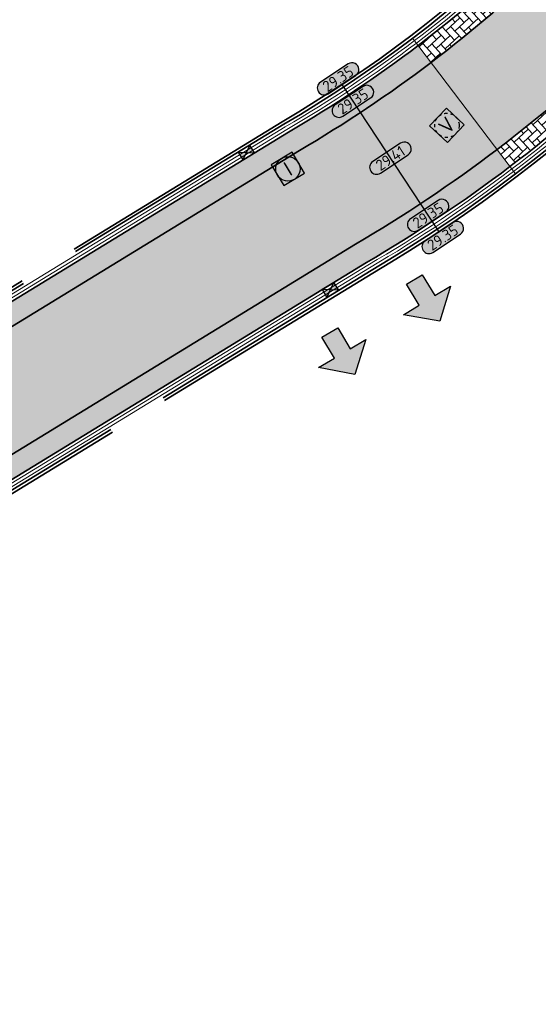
# Model space of a CAD drawing. Header units: metres. Extents: x 199937 to 201628, y 374508 to 375260.
# Tile 117 of 183: x 201348 to 201365, y 374861 to 374893. Entities that reach past the tile are written whole.
import ezdxf
from ezdxf.enums import TextEntityAlignment as Align

# ---------------------------------------------------------------- set-up
doc = ezdxf.new("R2010")
doc.units = ezdxf.units.M
doc.linetypes.add('HIDDENX2', pattern=[0.75, 0.5, -0.25])
doc.linetypes.add('VH-OPSLUITBAND_100X200', pattern=[16, 8, -2, 4, -2])
doc.layers.add('000___INRIT-PIJL', color=252, linetype='Continuous')
for name, color, linetype, lineweight in [('B-WE-RI-VWA_RIOOLPUT_VALPUT-S', 20, 'Continuous', 25), ('N-WE-OG-HOOGTELIJN-G', 7, 'Continuous', 25), ('N-WE-RI-ITR_RIOOLPUT-S', 84, 'Continuous', 25), ('N-WE-RI-KOLK-S', 7, 'Continuous', 25), ('N-WE-VH-GOOT-G', 170, 'Continuous', 35), ('N-WE-VH-KANTOPSLUITING_OPSLUITBAND_100X200-G', 150, 'VH-OPSLUITBAND_100X200', 35), ('N-WE-VH-KANTVERHARDING_STREKLAAG-G', 60, 'Continuous', 18), ('N-WE-VH-VERHARDING_BETONSTRAATSTEEN-G', 252, 'Continuous', 35), ('N-WE-VH-VERHARDING_TEGEL-A', 252, 'Continuous', 18), ('X-XX-AL-HOOGTELABEL-S', 7, 'Continuous', 25)]:
    doc.layers.add(name, color=color, linetype=linetype, lineweight=lineweight)
doc.layers.add('N-WE-VH-VERHARDING_BETONSTRAATSTEEN_HEIDE-A', color=7, linetype='Continuous', lineweight=0, true_color=0x986657)
doc.layers.add('N-WE-VH-VERHARDING_BETONSTRAATSTEEN_ROOD-A', color=7, linetype='Continuous', lineweight=0, true_color=0xa92c0a)
doc.layers.add('X-XX-AL-HULPLIJN-G', color=7, linetype='Continuous', lineweight=18, plot=False)
doc.styles.add('NLCS-ISO', font='NLCS-ISO.ttf')
doc.styles.add('NLCS-ISO-ANNOTATIEF-T18', font='NLCS-ISO.ttf', dxfattribs={"height": 1.8})
pattern_1 = [(132.79980872, (0, 0), (-0.2967659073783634, 0.01140158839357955), [0.6299999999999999, -0.21]), (42.79980871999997, (-0.308167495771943, -0.2853643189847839), (-0.2967659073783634, 0.0114015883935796), [0.63, -0.21])]
pattern_2 = [(121.4598127, (201314.6034676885, 374862.7809668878), (-0.2887304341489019, 0.06953226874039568), [0.63, -0.21]), (31.45981269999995, (201314.2452049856, 374862.5617687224), (-0.2887304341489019, 0.06953226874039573), [0.63, -0.21])]

# ---------------------------------------------------------------- blocks, each defined once
blk = doc.blocks.new('inrit')
h = blk.add_hatch(color=256)
h.dxf.hatch_style = 1
h.paths.add_polyline_path([(0.3000000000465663, 1), (-0.300000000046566, 1), (-0.3000000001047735, 1.799999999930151), (-0.900000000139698, 1.799999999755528), (-2.328301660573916e-10, 2.599999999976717), (0.9000000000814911, 1.799999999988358), (0.2999999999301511, 1.799999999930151)])
at = {"color": 3, "flags": 128}
blk.add_lwpolyline([(0.3000000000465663, 1), (-0.300000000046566, 1), (-0.3000000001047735, 1.799999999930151), (-0.900000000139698, 1.799999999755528), (-2.328301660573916e-10, 2.599999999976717), (0.9000000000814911, 1.799999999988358), (0.2999999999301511, 1.799999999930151), (0.3000000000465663, 1)], dxfattribs=at)
blk = doc.blocks.new('SRI-PUT_INSPECTIE-SO')
at = {"lineweight": -3, "flags": 128}
blk.add_lwpolyline([(-1.999999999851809, -2.000000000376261), (2.000000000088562, -2.000000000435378), (2.000000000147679, 1.999999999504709), (-2.00000000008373, 1.999999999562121)], close=True, dxfattribs=at)
at = {"lineweight": -3, "ltscale": 1.5}
blk.add_circle((0, -7.105427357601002e-14), 1.999999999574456, dxfattribs=at)
at = {"ltscale": 0.1, "style": 'NLCS-ISO'}
blk.add_text('I', height=2.5, dxfattribs=at).set_placement((-0.002795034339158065, -0.007140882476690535), align=Align.MIDDLE_CENTER)
blk = doc.blocks.new('SRI-PUT_VALPUT-SO')
at = {"lineweight": -3, "flags": 128}
blk.add_lwpolyline([(-1.999999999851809, -2.00000000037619), (2.000000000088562, -2.000000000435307), (2.000000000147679, 1.99999999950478), (-2.00000000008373, 1.999999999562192)], close=True, dxfattribs=at)
at = {"linetype": 'HIDDENX2', "lineweight": -3, "ltscale": 0.25}
blk.add_circle((0, 0), 1.999999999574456, dxfattribs=at)
at = {"ltscale": 0.1, "style": 'NLCS-ISO'}
blk.add_text('V', height=2.5, dxfattribs=at).set_placement((-0.002795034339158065, -0.007140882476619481), align=Align.MIDDLE_CENTER)
blk = doc.blocks.new('*U283')
h = blk.add_hatch(color=253)
h.dxf.hatch_style = 1
edge = h.paths.add_edge_path()
edge.add_line((2.726055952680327, 1.132202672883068), (-2.726055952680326, 1.132202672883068))
edge.add_arc((-2.726055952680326, 0), 1.132202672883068, 90, 270)
edge.add_line((-2.726055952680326, -1.132202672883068), (2.726055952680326, -1.132202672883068))
edge.add_arc((2.726055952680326, 3.697785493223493e-32), 1.132202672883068, 270, 450)
blk.add_lwpolyline([(2.726055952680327, 1.132202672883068), (-2.726055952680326, 1.132202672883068, 0.9999999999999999), (-2.726055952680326, -1.132202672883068), (2.726055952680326, -1.132202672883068, 0.9999999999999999)], format="xyb", close=True)
at = {"style": 'NLCS-ISO-ANNOTATIEF-T18'}
blk.add_attdef('HGT', text='', height=1.8, dxfattribs=at).set_placement((-0.002853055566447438, -0.0004570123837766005), align=Align.MIDDLE_CENTER)
blk = doc.blocks.new('N-SRI-KOLK_STRAAT_450X300-SO')
h = blk.add_hatch(color=256)
h.dxf.hatch_style = 1
h.paths.add_polyline_path([(-7.127631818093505e-14, 0.7499999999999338), (-1.125000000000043, 1.49999999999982), (-1.125000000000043, 4.75175454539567e-14)])
h.paths.add_polyline_path([(1.1249999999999, 4.75175454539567e-14), (1.1249999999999, 1.49999999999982), (-7.122080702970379e-14, 0.7499999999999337)])
for p, q in [((-1.125000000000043, 4.75175454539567e-14), (1.1249999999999, 1.49999999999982)), ((1.1249999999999, 4.75175454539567e-14), (-1.125000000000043, 1.49999999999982))]:
    blk.add_line(p, q)
at = {"flags": 128}
blk.add_lwpolyline([(-1.125000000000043, 4.75175454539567e-14), (1.1249999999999, 4.75175454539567e-14), (1.1249999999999, 1.49999999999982), (-1.125000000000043, 1.49999999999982)], close=True, dxfattribs=at)

msp = doc.modelspace()

# ---------------------------------------------------------------- hatches: boundary and pattern name
at = {"layer": 'N-WE-VH-VERHARDING_BETONSTRAATSTEEN_HEIDE-A', "true_color": 0x986657}
h = msp.add_hatch(dxfattribs=at)
h.set_pattern_fill('AVH-HEI_BSS_KEIFRMT_KEPER-SO', color=25, scale=2, angle=132.79980872, pattern_type=2)
h.set_pattern_definition(pattern_1)
edge = h.paths.add_edge_path()
edge.add_line((201380.2043194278, 374908.761070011), (201379.7026655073, 374909.2501251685))
edge.add_arc((201375.4027062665, 374913.8799693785), 6.318631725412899, 311.32465291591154, 312.88434029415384, ccw=False)
edge.add_line((201379.5750558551, 374909.1348028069), (201364.9776101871, 374895.61751043))
edge.add_arc((201335.4132148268, 374926.1342224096), 42.48909487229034, 307.183756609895, 314.0919083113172, ccw=False)
edge.add_line((201361.0924881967, 374892.2831057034), (201361.5155494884, 374891.7254148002))
edge.add_arc((201335.413214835, 374926.1342224), 43.18909485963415, 307.1837566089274, 314.0813940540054)
edge.add_line((201365.4589853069, 374895.1092390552), (201380.0506630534, 374908.621190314))
edge.add_arc((201375.4043894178, 374913.8794077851), 7.016887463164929, 311.4645041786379, 313.161255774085)
h = msp.add_hatch(dxfattribs=at)
h.set_pattern_fill('AVH-HEI_BSS_KEIFRMT_KEPER-SO', color=25, scale=2, angle=132.79980872, pattern_type=2)
h.set_pattern_definition(pattern_1)
edge = h.paths.add_edge_path()
edge.add_line((201383.2621759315, 374905.7800098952), (201382.7609992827, 374906.2685997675))
edge.add_arc((201374.8720789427, 374913.9516992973), 11.01204261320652, 313.7256657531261, 315.75725417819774, ccw=False)
edge.add_line((201382.4836710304, 374905.9937631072), (201367.9207943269, 374892.508481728))
edge.add_arc((201335.413214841, 374926.1342223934), 46.77000277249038, 307.1837566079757, 314.031353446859, ccw=False)
edge.add_line((201363.6797545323, 374888.8725008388), (201364.1028158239, 374888.3148099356))
edge.add_arc((201335.4132148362, 374926.1342223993), 47.47000278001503, 307.1837566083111, 314.0222391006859)
edge.add_line((201368.4019011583, 374891.9999619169), (201382.9592782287, 374905.4801506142))
edge.add_arc((201374.8728078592, 374913.9514728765), 11.71128959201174, 313.6685169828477, 315.753846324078)
h = msp.add_hatch(dxfattribs=at)
h.set_pattern_fill('AVH-HEI_BSS_KEIFRMT_KEPER-SO', color=25, scale=2, angle=121.4598127, pattern_type=2)
h.set_pattern_definition(pattern_2)
h.paths.add_polyline_path([(201357.1979025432, 374888.8417929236, 0.03008134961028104), (201361.5155494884, 374891.7254148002), (201361.0924881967, 374892.2831057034, -0.03012320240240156), (201356.8386840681, 374889.4426368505), (201327.0386924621, 374871.2099170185), (201327.4040227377, 374870.6128125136)])
h = msp.add_hatch(dxfattribs=at)
h.set_pattern_fill('AVH-HEI_BSS_KEIFRMT_KEPER-SO', color=25, scale=2, angle=121.4598127, pattern_type=2)
h.set_pattern_definition(pattern_2)
h.paths.add_polyline_path([(201359.3957643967, 374885.1679133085, 0.02984588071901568), (201364.1028158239, 374888.3148099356), (201363.6797545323, 374888.8725008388, -0.02988216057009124), (201359.0362616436, 374885.7685833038), (201329.2728999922, 374867.5582750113), (201329.6382413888, 374866.9611523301)])
at = {"layer": 'N-WE-VH-VERHARDING_BETONSTRAATSTEEN_ROOD-A'}
h = msp.add_hatch(dxfattribs=at)
h.set_pattern_fill('AVH-ROO_BSS_KEIFRMT_KEPER-SO', color=36, scale=2, angle=87.79980871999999, pattern_type=2)
h.set_pattern_definition([(87.79980871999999, (201365.4589853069, 374895.1092390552), (-0.2017830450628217, 0.2179073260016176), [0.63, -0.21]), (357.79980872, (201365.0392949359, 374895.1253633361), (-0.2017830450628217, 0.2179073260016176), [0.63, -0.21])])
edge = h.paths.add_edge_path()
edge.add_arc((201374.8720789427, 374913.9516992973), 11.01204261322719, 313.7256657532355, 352.1493245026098)
edge.add_line((201385.7809102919, 374912.4475446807), (201382.3552731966, 374912.9192388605))
edge.add_arc((201375.4043894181, 374913.8794077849), 7.016887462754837, 311.4645041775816, 352.1351493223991, ccw=False)
edge.add_line((201380.0506630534, 374908.621190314), (201365.4589853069, 374895.1092390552))
edge.add_arc((201335.4132148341, 374926.134222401), 43.18909486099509, 307.1837566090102, 314.0813940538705, ccw=False)
edge.add_line((201361.5155494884, 374891.7254148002), (201363.6797545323, 374888.8725008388))
edge.add_arc((201335.4132148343, 374926.1342224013), 46.77000278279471, 307.1837566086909, 314.0313534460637)
edge.add_line((201367.9207943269, 374892.508481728), (201382.4836710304, 374905.9937631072))
h = msp.add_hatch(dxfattribs=at)
h.set_pattern_fill('AVH-ROO_BSS_KEIFRMT_KEPER-SO', color=36, scale=2, angle=76.45981270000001, pattern_type=2)
h.set_pattern_definition([(76.45981270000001, (0, 0), (-0.1549965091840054, 0.2533299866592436), [0.63, -0.21]), (346.4598127, (-0.4083264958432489, 0.09833347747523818), (-0.1549965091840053, 0.2533299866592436), [0.63, -0.21])])
h.paths.add_polyline_path([(201359.0362616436, 374885.7685833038, 0.0298821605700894), (201363.6797545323, 374888.8725008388), (201361.5155494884, 374891.7254148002, -0.03008134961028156), (201357.1979025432, 374888.8417929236), (201327.4040227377, 374870.6128125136), (201329.2728999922, 374867.5582750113)])
at = {"layer": 'N-WE-VH-VERHARDING_TEGEL-A'}
h = msp.add_hatch(dxfattribs=at)
h.set_pattern_fill('AVH-TEGEL_300X300_HALFST-SO', color=256, scale=5, angle=121.4598127, pattern_type=2)
h.set_pattern_definition([(121.4598127, (0, 0), (-0.2845210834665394, 0.1776168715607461), [0.3, -0.3]), (211.4598127, (0, 0), (0.156570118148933, -0.2559019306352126), [])])
edge = h.paths.add_edge_path()
edge.add_line((201362.9538481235, 374829.8618006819), (201368.7424105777, 374823.5623773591))
edge.add_line((201368.7424105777, 374823.5623773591), (201370.3904155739, 374824.6509059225))
edge.add_line((201370.3904155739, 374824.6509059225), (201364.3896977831, 374831.1812080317))
edge.add_arc((201357.0263661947, 374824.4150164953), 9.999999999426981, 42.58001335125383, 70.23827056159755)
edge.add_line((201360.407460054, 374833.8260846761), (201351.6224896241, 374836.9822417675))
edge.add_arc((201354.3273647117, 374844.5110963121), 7.999999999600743, 208.4206222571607, 250.2382705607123, ccw=False)
edge.add_line((201347.2915461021, 374840.7035700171), (201342.1708510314, 374850.1659555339))
edge.add_arc((201333.3760777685, 374845.406547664), 10.00000000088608, 28.42062226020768, 52.55025103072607)
edge.add_line((201339.4567316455, 374853.345417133), (201336.4231363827, 374855.66895235))
edge.add_arc((201341.2876594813, 374862.0200479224), 7.999999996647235, 216.2730683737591, 232.55025103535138, ccw=False)
edge.add_line((201334.8380077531, 374857.2869736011), (201328.564725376, 374865.83543149))
edge.add_line((201328.564725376, 374865.83543149), (201326.8954761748, 374864.8141240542))
edge.add_line((201326.8954761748, 374864.8141240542), (201333.2659051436, 374856.1332867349))
edge.add_arc((201341.2876594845, 374862.0200479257), 9.95000000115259, 216.2730683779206, 232.5502510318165)
edge.add_line((201335.2374088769, 374854.1208728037), (201338.2710041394, 374851.7973375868))
edge.add_arc((201333.3760777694, 374845.4065476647), 8.049999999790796, 28.4206222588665, 52.5502510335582, ccw=False)
edge.add_line((201340.4558702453, 374849.2378709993), (201345.5765653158, 374839.7754854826))
edge.add_arc((201354.3273647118, 374844.5110963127), 9.950000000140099, 208.4206222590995, 250.2382705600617)
edge.add_line((201350.9631763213, 374835.1470834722), (201359.7481467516, 374831.9909263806))
edge.add_arc((201357.0263661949, 374824.4150164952), 8.049999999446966, 42.58001335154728, 70.23827056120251, ccw=False)

# ---------------------------------------------------------------- linework, layer by layer
at = {"layer": 'N-WE-OG-HOOGTELIJN-G'}
msp.add_lwpolyline([(201358.5914706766, 374891.0021805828), (201361.7749880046, 374886.1768190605)], dxfattribs=at)
at = {"layer": 'N-WE-VH-GOOT-G'}
for points in [[(201423.4938883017, 374976.3360935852), (201375.6344225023, 374947.1921910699, 0.4151383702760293), (201373.5405975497, 374938.5177195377), (201384.8574781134, 374920.0647630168, -0.3576593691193), (201382.8331650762, 374905.3633693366), (201368.4019011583, 374891.9999619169, -0.05974647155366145), (201359.3957643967, 374885.1679133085), (201315.1316788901, 374858.0854970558)], [(201288.0313319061, 374911.477403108), (201352.599227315, 374951.0848617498, -0.4142434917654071), (201361.2638781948, 374949.008341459), (201380.7911837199, 374917.1677191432, -0.3576593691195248), (201379.7011690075, 374909.2515840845), (201364.9776101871, 374895.61751043, -0.06032962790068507), (201356.8386840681, 374889.4426368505), (201312.5321245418, 374862.3342706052, -0.4140189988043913), (201306.6215168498, 374863.7555903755), (201282.0133780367, 374903.915765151)]]:
    msp.add_lwpolyline(points, format="xyb", dxfattribs=at)
at = {"layer": 'N-WE-VH-KANTOPSLUITING_OPSLUITBAND_100X200-G'}
for points in [[(201423.6510754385, 374976.0805666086), (201375.7904536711, 374946.9359601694, 0.415138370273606), (201373.7963346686, 374938.6745587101), (201385.1132152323, 374920.2216021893, -0.3576593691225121), (201383.0369967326, 374905.1432496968), (201368.6080773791, 374891.782013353, -0.05971429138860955), (201359.5498501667, 374884.9104913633), (201342.544321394, 374874.5058897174)], [(201423.7034711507, 374975.9953909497), (201375.8424640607, 374946.8505498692, 0.4151383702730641), (201373.8815803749, 374938.7268384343), (201385.1984609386, 374920.2738819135, -0.3576593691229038), (201383.1049406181, 374905.0698764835), (201368.6768011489, 374891.7093623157, -0.05970363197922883), (201359.6012138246, 374884.8246851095), (201342.5965114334, 374874.4205890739)], [(201306.8773147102, 374863.9123304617), (201281.746708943, 374904.925164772, -0.4140701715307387), (201282.4062593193, 374907.6749059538), (201352.756092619, 374950.8291406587, -0.4142434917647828), (201361.0081410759, 374948.8515022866), (201380.535446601, 374917.0108799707, -0.3576593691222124), (201379.4973373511, 374909.4717037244), (201364.771292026, 374895.8353275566, -0.0603680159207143), (201356.6847486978, 374889.7001508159), (201312.3755544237, 374862.5901725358, -0.4140189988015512), (201306.8773147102, 374863.9123304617)]]:
    msp.add_lwpolyline(points, format="xyb", dxfattribs=at)
msp.add_lwpolyline([(201306.9625806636, 374863.9645771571), (201281.8319748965, 374904.9774114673, -0.4140701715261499), (201282.4585477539, 374907.5896655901), (201352.8083810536, 374950.7439002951, -0.4142434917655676), (201360.9228953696, 374948.7992225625), (201380.4502008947, 374916.9586002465, -0.3576593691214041), (201379.4293934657, 374909.5450769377), (201364.7025173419, 374895.9079314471, -0.06038090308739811), (201356.6334389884, 374889.7859900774), (201312.3233643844, 374862.6754731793, -0.4140189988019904)], format="xyb", close=True, dxfattribs=at)
at = {"layer": 'N-WE-VH-KANTVERHARDING_STREKLAAG-G'}
for points in [[(201423.546284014, 374976.2509179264), (201375.6864328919, 374947.1067807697, 0.4151383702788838), (201373.625843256, 374938.5699992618), (201384.9427238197, 374920.117042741, -0.3576593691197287), (201382.9011089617, 374905.2899961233), (201368.4706273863, 374891.927313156, -0.05973571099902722), (201359.44712545, 374885.0821054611), (201315.2347997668, 374858.0313949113)], [(201423.5986797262, 374976.1657422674), (201375.7384432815, 374947.0213704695, 0.4151383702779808), (201373.7110889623, 374938.622278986), (201385.027969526, 374920.1693224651, -0.357659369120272), (201382.9690528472, 374905.2166229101), (201368.5393527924, 374891.8546636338, -0.05972498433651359), (201359.4984873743, 374884.9962981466), (201315.2869898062, 374857.9460942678)], [(201288.0836203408, 374911.3921627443), (201352.6515157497, 374950.9996213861, -0.4142434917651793), (201361.1786324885, 374948.9560617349), (201380.7059380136, 374917.115439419, -0.357659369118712), (201379.6332251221, 374909.3249572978), (201364.9088384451, 374895.6901170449, -0.06034237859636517), (201356.7873712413, 374889.5284742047), (201312.4799345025, 374862.4195712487, -0.414018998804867), (201306.7067828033, 374863.8078370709), (201282.0986439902, 374903.9680118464)], [(201288.1359087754, 374911.3069223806), (201352.7038041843, 374950.9143810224, -0.4142434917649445), (201361.0933867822, 374948.9037820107), (201380.6206923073, 374917.0631596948, -0.3576593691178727), (201379.5652812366, 374909.3983305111), (201364.8400657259, 374895.7627227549, -0.0603551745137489), (201356.73605945, 374889.6143121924), (201312.4277444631, 374862.5048718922, -0.4140189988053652), (201306.7920487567, 374863.8600837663), (201282.1839099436, 374904.0202585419)]]:
    msp.add_lwpolyline(points, format="xyb", dxfattribs=at)
at = {"layer": 'N-WE-VH-VERHARDING_BETONSTRAATSTEEN-G'}
for points in [[(201329.2728999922, 374867.5582750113), (201359.0362616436, 374885.7685833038, 0.05982275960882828), (201367.9207943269, 374892.508481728), (201382.357557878, 374905.8769818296, 0.3576593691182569), (201384.2607581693, 374919.6988049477), (201373.9894720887, 374936.4468473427)], [(201370.9369018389, 374934.5747585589), (201381.387903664, 374917.5336772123, -0.3576593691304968), (201380.1767762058, 374908.7379715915), (201365.4589853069, 374895.1092390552, -0.06024161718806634), (201357.1979025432, 374888.8417929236), (201327.4040227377, 374870.6128125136)]]:
    msp.add_lwpolyline(points, format="xyb", dxfattribs=at)
at = {"layer": 'X-XX-AL-HULPLIJN-G'}
msp.add_lwpolyline([(201364.2841278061, 374888.0757995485), (201360.9111762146, 374892.5221160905)], dxfattribs=at)

# ---------------------------------------------------------------- block references
at = {"layer": '000___INRIT-PIJL'}
for p, rotation in [((201360.4434999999, 374885.4624999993), 211.5029017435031), ((201357.6850826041, 374883.7322375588, 29.36475398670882), 210.6962698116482)]:
    msp.add_blockref('inrit', p, dxfattribs=dict(at, rotation=rotation))
at = {"layer": 'B-WE-RI-VWA_RIOOLPUT_VALPUT-S', "xscale": 0.2, "yscale": 0.2, "zscale": 0.2, "rotation": 46.83051105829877}
msp.add_blockref('SRI-PUT_VALPUT-SO', (201362.0348731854, 374889.6646987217, 29.44090875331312), dxfattribs=at)
at = {"layer": 'N-WE-RI-ITR_RIOOLPUT-S', "xscale": 0.2, "yscale": 0.2, "zscale": 0.2, "rotation": 211.1391442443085}
msp.add_blockref('SRI-PUT_INSPECTIE-SO', (201356.8208310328, 374888.2378864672), dxfattribs=at)
at = {"layer": 'N-WE-RI-KOLK-S', "xscale": 0.2, "yscale": 0.2, "zscale": 0.2}
for p, rotation in [((201355.3827096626, 374888.9035159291), 211.4598126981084), ((201358.2953877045, 374884.142965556), 31.45981269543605)]:
    msp.add_blockref('N-SRI-KOLK_STRAAT_450X300-SO', p, dxfattribs=dict(at, rotation=rotation))
at = {"layer": 'X-XX-AL-HOOGTELABEL-S', "xscale": 0.2, "yscale": 0.2, "zscale": 0.2, "rotation": 33.41656913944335}
for p, values in [((201358.4667648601, 374891.191187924), {'HGT': '29.35'}), ((201358.9546648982, 374890.4516752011), {'HGT': '29.35'}), ((201360.1832293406, 374888.5894998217), {'HGT': '29.41'}), ((201361.42039732, 374886.7142837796), {'HGT': '29.35'}), ((201361.8998504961, 374885.9879150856), {'HGT': '29.35'})]:
    msp.add_blockref('*U283', p, dxfattribs=at).add_auto_attribs(values)

doc.saveas('drawing.dxf')
